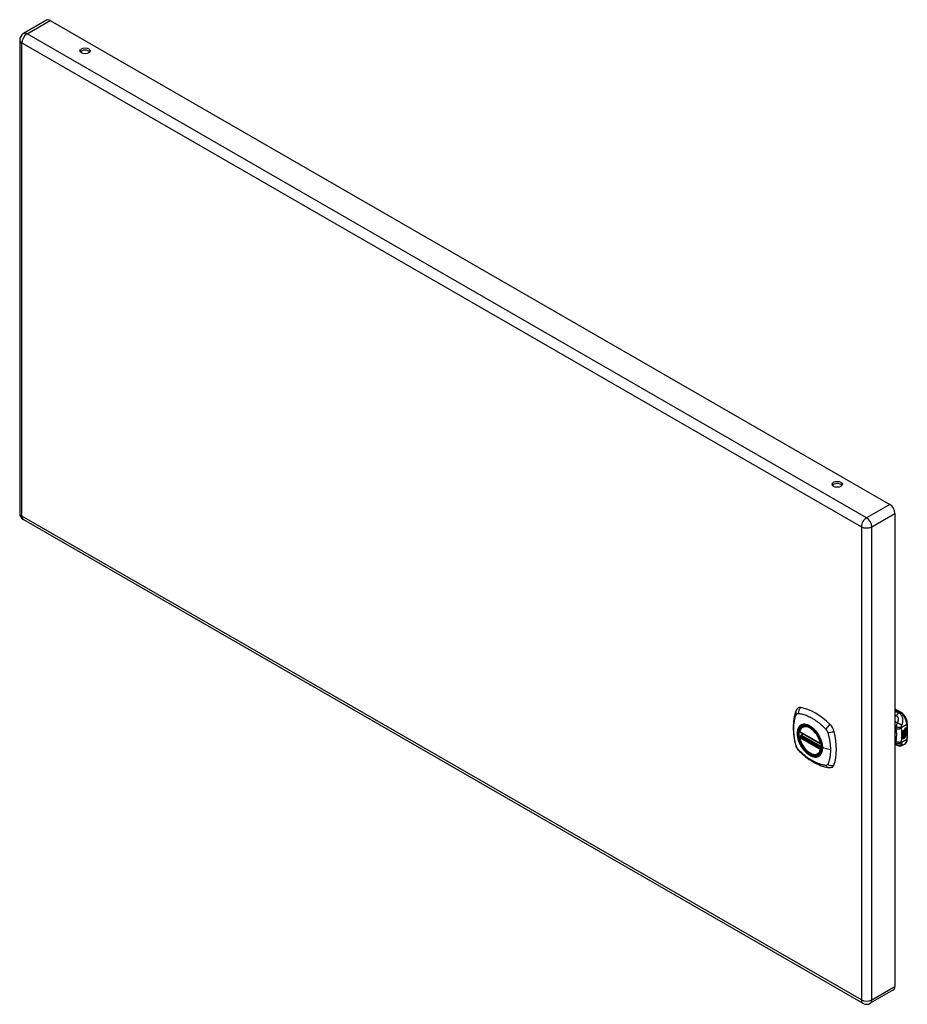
# Model space of a CAD drawing. Header units: inches. Extents: x 96.6 to 114.3, y 35.2 to 54.7.
import ezdxf

# ---------------------------------------------------------------- set-up
doc = ezdxf.new("R2010")
doc.units = ezdxf.units.IN
doc.header["$MEASUREMENT"] = 0
doc.layers.add('Visible Edges(ANSI)', color=7, linetype='Continuous', lineweight=25)
doc.layers.add('Visible Tangent Edges(ANSI)', color=7, linetype='Continuous', lineweight=25)

msp = doc.modelspace()

# ---------------------------------------------------------------- linework, layer by layer
at = {"layer": 'Visible Edges(ANSI)'}
for p, q in [((97.134, 54.737), (96.672, 54.471)), ((97.207, 54.73), (113.913, 45.11)), ((96.599, 54.344), (96.599, 44.933)), ((114.017, 44.931), (114.017, 35.52)), ((96.672, 44.807), (113.378, 35.187)), ((114.017, 41.046), (114.131, 40.98)), ((114.262, 40.753), (114.262, 40.447)), ((112.122, 40.584), (112.536, 40.346)), ((112.147, 40.522), (112.188, 40.546)), ((112.179, 40.688), (112.19, 40.694)), ((114.172, 40.608), (114.209, 40.629)), ((114.172, 40.593), (114.209, 40.614)), ((114.21, 40.614), (114.172, 40.592)), ((114.172, 40.589), (114.21, 40.611)), ((114.172, 40.592), (114.172, 40.608)), ((114.172, 40.575), (114.213, 40.598)), ((114.215, 40.598), (114.172, 40.573)), ((114.172, 40.571), (114.218, 40.598)), ((114.172, 40.573), (114.172, 40.589)), ((114.172, 40.556), (114.209, 40.577)), ((114.21, 40.576), (114.172, 40.555)), ((114.172, 40.534), (114.172, 40.571)), ((114.172, 40.555), (114.196, 40.548)), ((114.172, 40.555), (114.172, 40.555)), ((114.172, 40.535), (114.183, 40.535)), ((114.172, 40.501), (114.196, 40.534)), ((114.184, 40.534), (114.172, 40.534)), ((114.172, 40.517), (114.184, 40.534)), ((114.184, 40.534), (114.183, 40.535)), ((114.196, 40.548), (114.21, 40.568)), ((114.197, 40.533), (114.196, 40.534)), ((114.196, 40.534), (114.209, 40.531)), ((114.207, 40.547), (114.212, 40.554)), ((114.208, 40.547), (114.207, 40.547)), ((114.213, 40.553), (114.208, 40.547)), ((114.208, 40.547), (114.229, 40.541)), ((114.209, 40.621), (114.211, 40.622)), ((114.209, 40.614), (114.209, 40.621)), ((114.21, 40.62), (114.209, 40.621)), ((114.21, 40.614), (114.209, 40.614)), ((114.209, 40.6), (114.209, 40.61)), ((114.21, 40.599), (114.209, 40.6)), ((114.209, 40.59), (114.214, 40.595)), ((114.209, 40.577), (114.209, 40.59)), ((114.21, 40.589), (114.209, 40.59)), ((114.21, 40.576), (114.209, 40.577)), ((114.213, 40.622), (114.21, 40.62)), ((114.21, 40.62), (114.21, 40.614)), ((114.21, 40.611), (114.21, 40.599)), ((114.21, 40.599), (114.215, 40.598)), ((114.218, 40.598), (114.21, 40.589)), ((114.21, 40.589), (114.21, 40.576)), ((114.211, 40.614), (114.236, 40.623)), ((114.213, 40.622), (114.211, 40.623)), ((114.237, 40.622), (114.211, 40.613)), ((114.211, 40.619), (114.216, 40.621)), ((114.211, 40.613), (114.211, 40.619)), ((114.211, 40.61), (114.224, 40.604)), ((114.211, 40.601), (114.211, 40.61)), ((114.211, 40.601), (114.219, 40.599)), ((114.22, 40.599), (114.211, 40.601)), ((114.211, 40.588), (114.22, 40.597)), ((114.211, 40.582), (114.222, 40.595)), ((114.224, 40.594), (114.211, 40.579)), ((114.211, 40.579), (114.211, 40.588)), ((114.213, 40.553), (114.212, 40.554)), ((114.216, 40.623), (114.214, 40.624)), ((114.217, 40.643), (114.216, 40.644)), ((114.217, 40.641), (114.216, 40.641)), ((114.217, 40.625), (114.216, 40.626)), ((114.216, 40.621), (114.216, 40.623)), ((114.217, 40.561), (114.216, 40.562)), ((114.219, 40.654), (114.236, 40.66)), ((114.219, 40.636), (114.236, 40.642)), ((114.22, 40.599), (114.219, 40.599)), ((114.22, 40.597), (114.22, 40.599)), ((114.222, 40.574), (114.22, 40.575)), ((114.221, 40.661), (114.237, 40.666)), ((114.237, 40.659), (114.221, 40.653)), ((114.237, 40.641), (114.221, 40.635)), ((114.221, 40.537), (114.227, 40.542)), ((114.222, 40.536), (114.221, 40.537)), ((114.224, 40.594), (114.222, 40.595)), ((114.222, 40.595), (114.236, 40.589)), ((114.222, 40.561), (114.222, 40.574)), ((114.229, 40.541), (114.222, 40.536)), ((114.222, 40.536), (114.244, 40.525)), ((114.224, 40.604), (114.237, 40.619)), ((114.237, 40.588), (114.224, 40.594)), ((114.224, 40.563), (114.224, 40.582)), ((114.226, 40.563), (114.224, 40.563)), ((114.226, 40.644), (114.237, 40.648)), ((114.226, 40.626), (114.237, 40.63)), ((114.226, 40.601), (114.236, 40.611)), ((114.226, 40.6), (114.226, 40.601)), ((114.228, 40.6), (114.226, 40.601)), ((114.228, 40.599), (114.226, 40.6)), ((114.226, 40.582), (114.226, 40.563)), ((114.237, 40.61), (114.228, 40.6)), ((114.228, 40.6), (114.228, 40.599)), ((114.228, 40.599), (114.237, 40.597)), ((114.231, 40.582), (114.236, 40.585)), ((114.236, 40.66), (114.236, 40.666)), ((114.237, 40.659), (114.236, 40.66)), ((114.236, 40.642), (114.236, 40.648)), ((114.237, 40.641), (114.236, 40.642)), ((114.236, 40.623), (114.236, 40.629)), ((114.237, 40.622), (114.236, 40.623)), ((114.236, 40.611), (114.236, 40.617)), ((114.237, 40.61), (114.236, 40.611)), ((114.236, 40.589), (114.236, 40.597)), ((114.237, 40.588), (114.236, 40.589)), ((114.237, 40.666), (114.237, 40.659)), ((114.237, 40.648), (114.237, 40.641)), ((114.237, 40.63), (114.237, 40.622)), ((114.237, 40.619), (114.237, 40.61)), ((114.237, 40.597), (114.237, 40.588)), ((112.122, 40.489), (112.136, 40.496)), ((112.142, 40.508), (112.142, 40.511)), ((114.21, 40.341), (114.17, 40.318)), ((114.197, 40.533), (114.172, 40.498)), ((114.172, 40.444), (114.172, 40.517)), ((114.172, 40.498), (114.187, 40.507)), ((114.172, 40.498), (114.172, 40.498)), ((114.172, 40.446), (114.186, 40.454)), ((114.187, 40.453), (114.172, 40.444)), ((114.186, 40.454), (114.186, 40.506)), ((114.187, 40.453), (114.186, 40.454)), ((114.187, 40.507), (114.187, 40.453)), ((114.189, 40.508), (114.204, 40.517)), ((114.189, 40.454), (114.189, 40.508)), ((114.189, 40.456), (114.203, 40.464)), ((114.204, 40.463), (114.189, 40.454)), ((114.211, 40.53), (114.197, 40.533)), ((114.203, 40.464), (114.203, 40.516)), ((114.204, 40.463), (114.203, 40.464)), ((114.204, 40.517), (114.204, 40.463)), ((114.206, 40.526), (114.211, 40.53)), ((114.22, 40.526), (114.206, 40.526)), ((114.206, 40.518), (114.22, 40.526)), ((114.206, 40.464), (114.206, 40.518)), ((114.206, 40.466), (114.22, 40.474)), ((114.221, 40.473), (114.206, 40.464)), ((114.207, 40.527), (114.218, 40.526)), ((114.211, 40.53), (114.209, 40.531)), ((114.22, 40.526), (114.218, 40.526)), ((114.22, 40.474), (114.22, 40.526)), ((114.221, 40.526), (114.22, 40.526)), ((114.22, 40.526), (114.242, 40.526)), ((114.221, 40.473), (114.22, 40.474)), ((114.221, 40.526), (114.221, 40.473)), ((114.244, 40.525), (114.221, 40.526)), ((112.491, 40.146), (112.502, 40.152)), ((114.063, 40.316), (114.017, 40.334)), ((114.065, 40.315), (114.063, 40.316)), ((113.986, 35.453), (113.524, 35.187))]:
    msp.add_line(p, q, dxfattribs=at)
at = {"layer": 'Visible Edges(ANSI)', "flags": 128}
for points in [[(112.045, 40.997), (112.037, 40.976), (112.031, 40.956), (112.026, 40.938), (112.021, 40.919), (112.017, 40.901), (112.012, 40.881), (112.005, 40.841), (111.999, 40.8), (111.995, 40.759), (111.993, 40.716), (111.992, 40.673), (111.993, 40.63), (111.995, 40.586), (111.999, 40.541), (112.005, 40.496), (112.012, 40.451), (112.02, 40.405), (112.03, 40.36), (112.035, 40.337), (112.038, 40.325), (112.042, 40.311)], [(112.083, 41.054), (112.07, 41.04), (112.06, 41.026), (112.051, 41.012), (112.045, 40.997)], [(114.262, 40.753), (114.262, 40.769), (114.26, 40.785), (114.257, 40.802), (114.252, 40.818), (114.247, 40.835), (114.24, 40.851), (114.233, 40.867), (114.224, 40.882), (114.215, 40.898), (114.205, 40.912), (114.194, 40.926), (114.183, 40.939), (114.171, 40.951), (114.158, 40.961), (114.145, 40.971), (114.131, 40.98)], [(112.117, 40.597), (112.121, 40.612), (112.126, 40.626), (112.133, 40.639), (112.14, 40.651), (112.148, 40.662), (112.158, 40.672), (112.168, 40.681), (112.179, 40.688)], [(112.433, 40.607), (112.451, 40.585), (112.469, 40.562), (112.485, 40.537), (112.501, 40.512), (112.515, 40.487), (112.527, 40.46), (112.539, 40.433), (112.548, 40.407)], [(112.491, 40.146), (112.48, 40.14), (112.468, 40.136), (112.455, 40.133), (112.442, 40.131), (112.428, 40.13), (112.414, 40.131), (112.4, 40.133), (112.386, 40.137), (112.371, 40.141), (112.357, 40.147), (112.342, 40.154), (112.327, 40.162), (112.313, 40.171), (112.298, 40.181), (112.284, 40.193), (112.27, 40.205), (112.256, 40.218), (112.242, 40.232), (112.229, 40.246), (112.217, 40.262), (112.205, 40.278), (112.193, 40.294), (112.182, 40.311), (112.172, 40.329), (112.162, 40.347), (112.153, 40.365), (112.145, 40.383), (112.138, 40.402), (112.131, 40.421), (112.125, 40.439), (112.121, 40.458), (112.117, 40.476)], [(112.136, 40.496), (112.139, 40.498), (112.141, 40.502), (112.142, 40.505), (112.142, 40.508)], [(114.21, 40.341), (114.223, 40.35), (114.234, 40.36), (114.243, 40.373), (114.25, 40.386), (114.256, 40.401), (114.26, 40.416), (114.262, 40.431), (114.262, 40.447)], [(112.042, 40.311), (112.046, 40.297), (112.051, 40.284), (112.057, 40.272), (112.064, 40.259), (112.071, 40.248), (112.079, 40.236), (112.088, 40.225), (112.098, 40.215)], [(112.098, 40.215), (112.107, 40.205), (112.117, 40.196), (112.134, 40.179), (112.168, 40.149), (112.204, 40.119), (112.239, 40.09), (112.276, 40.063), (112.312, 40.037), (112.349, 40.013), (112.386, 39.991), (112.424, 39.97), (112.462, 39.951), (112.5, 39.934), (112.538, 39.919), (112.576, 39.905), (112.614, 39.893), (112.653, 39.883), (112.672, 39.879), (112.682, 39.877), (112.693, 39.875)], [(114.17, 40.318), (114.161, 40.313), (114.152, 40.309), (114.142, 40.306), (114.132, 40.304), (114.122, 40.303), (114.112, 40.303), (114.103, 40.304), (114.094, 40.306), (114.09, 40.306), (114.087, 40.307), (114.083, 40.308), (114.078, 40.31), (114.072, 40.312), (114.065, 40.315)], [(112.693, 39.875), (112.708, 39.874), (112.725, 39.874), (112.742, 39.876), (112.76, 39.88)]]:
    msp.add_lwpolyline(points, dxfattribs=at)
at = {"layer": 'Visible Edges(ANSI)'}
for centre, radius, start, end in [((96.745, 54.344), 0.146, 119.936, 180), ((96.745, 44.933), 0.146, 180, 240.064), ((112.128, 40.594), 0.0118, 166.5789, 240.064), ((112.128, 40.478), 0.0118, 119.936, 190.602), ((112.153, 40.512), 0.0118, 119.936, 187.8207), ((112.542, 40.356), 0.0118, 240.064, 282.6676), ((113.451, 35.313), 0.146, 240.064, 299.936)]:
    msp.add_arc(centre, radius, start, end, dxfattribs=at)
for centre, major_axis, ratio, start_param, end_param in [((97.207, 54.611), (-0.073, 0.127), 0.578093, 5.499721, 6.283185), ((97.9, 54.084), (0.101, 0), 0.575862, 0.379718, 2.761874), ((112.868, 45.465), (0.101, 0), 0.575862, 0.379718, 2.761874), ((113.913, 44.99), (0.073, -0.127), 0.578093, 0.787332, 2.358128), ((112.182, 40.908), (-0.088, 0.154), 0.578093, 5.827357, 6.408431), ((112.433, 39.91), (-0.639, 1.109), 0.578093, 5.172085, 5.827357), ((112.328, 40.413), (0.157, -0.273), 0.578093, 2.362013, 7.062765), ((112.684, 40.619), (0.088, -0.154), 0.578093, 1.114968, 2.030492), ((111.946, 40.754), (-0.639, 1.109), 0.578093, 3.601288, 4.256561), ((114.219, 40.636), (-0.008, -0.0139), 0.578093, 5.599531, 6.283185), ((114.225, 40.572), (-0.011, -0.0191), 0.578093, 5.27034, 6.249461), ((114.223, 40.573), (-0.011, -0.0191), 0.578093, 5.44239, 6.249461), ((114.221, 40.636), (-0.008, -0.0139), 0.578093, 5.474827, 6.308913), ((114.225, 40.572), (-0.0099, -0.0173), 0.578093, 5.328451, 6.266738), ((114.216, 40.652), (0.00349, 0.00607), 0.578093, 1.10591, 2.348655), ((114.222, 40.656), (-0.0082, -0.0142), 0.578093, 5.490247, 6.612005), ((114.215, 40.634), (0.00337, 0.00586), 0.578093, 1.080045, 2.345144), ((114.222, 40.637), (-0.008, -0.0139), 0.578093, 5.486737, 6.497871), ((114.218, 40.57), (0.00506, 0.00878), 0.578093, 1.199629, 2.268394), ((114.221, 40.656), (-0.0082, -0.0142), 0.578093, 0.086325, 0.32882), ((114.22, 40.638), (-0.008, -0.0139), 0.578093, 0.088333, 0.214686), ((114.219, 40.569), (-0.00364, -0.00633), 0.578093, 4.818058, 5.834093), ((114.218, 40.644), (0.0096, 0.0166), 0.578093, 0.591478, 1.10591), ((114.217, 40.649), (0.002, 0.00347), 0.578093, 1.194468, 2.460773), ((114.22, 40.651), (-0.00419, -0.00728), 0.578093, 5.602365, 6.283185), ((114.218, 40.625), (0.0096, 0.0166), 0.578093, 0.846591, 1.080045), ((114.217, 40.631), (0.002, 0.00347), 0.578093, 1.194614, 2.459504), ((114.22, 40.633), (-0.00419, -0.00728), 0.578093, 5.601097, 6.283185), ((114.22, 40.568), (-0.00364, -0.00633), 0.578093, 4.818058, 5.834093), ((114.221, 40.571), (-0.00559, -0.00971), 0.578093, 5.834093, 6.283185), ((114.227, 40.579), (-0.0132, -0.023), 0.578093, 0.05511, 0.723506), ((114.22, 40.565), (0.0094, 0.0163), 0.578093, 0.3673, 1.199629), ((114.218, 40.569), (0.00318, 0.00552), 0.578093, 0.285255, 1.676465), ((114.223, 40.571), (-0.00559, -0.00971), 0.578093, 5.834093, 6.944434), ((114.228, 40.578), (-0.0132, -0.023), 0.578093, 6.266738, 7.006692), ((114.218, 40.647), (0.00409, 0.00711), 0.578093, 0.608795, 1.194468), ((114.219, 40.648), (-0.002, -0.00347), 0.578093, 4.33606, 5.602365), ((114.222, 40.651), (-0.00419, -0.00728), 0.578093, 5.602365, 6.501309), ((114.218, 40.629), (0.00409, 0.00711), 0.578093, 0.608932, 1.194614), ((114.219, 40.63), (-0.002, -0.00347), 0.578093, 4.336206, 5.601097), ((114.222, 40.632), (-0.00419, -0.00728), 0.578093, 5.601097, 6.50115), ((114.219, 40.568), (0.00318, 0.00552), 0.578093, 0.285255, 1.676465), ((114.22, 40.646), (-0.00409, -0.00711), 0.578093, 3.750388, 4.33606), ((114.22, 40.628), (-0.00409, -0.00711), 0.578093, 3.750524, 4.336206), ((114.23, 40.671), (-0.0155, -0.0269), 0.578093, 0.234705, 0.623342), ((114.23, 40.653), (-0.0155, -0.0269), 0.578093, 0.217964, 0.608932), ((114.226, 40.568), (0.0066, 0.0114), 0.578093, 3.865099, 5.348557), ((114.227, 40.568), (0.00319, 0.00555), 0.578093, 3.637533, 5.053908), ((114.228, 40.567), (-0.0066, -0.0114), 0.578093, 0.723506, 2.206964), ((114.218, 40.568), (0.0102, 0.0177), 0.578093, 5.053908, 5.889616), ((114.207, 40.56), (0.0202, 0.0351), 0.578093, 5.348557, 5.747216), ((114.208, 40.559), (-0.0202, -0.0351), 0.578093, 2.206964, 2.656801), ((112.684, 40.039), (0.088, -0.154), 0.578093, 6.157956, 6.742881), ((113.913, 35.579), (0.073, -0.127), 0.578093, 0, 0.787332)]:
    msp.add_ellipse(centre, major_axis=major_axis, ratio=ratio, start_param=start_param, end_param=end_param, dxfattribs=at)
for centre, major_axis, ratio in [((97.9, 54.128), (0.102, 0), 0.575862), ((112.868, 45.508), (0.102, 0), 0.575862), ((112.325, 40.411), (-0.16, 0.277), 0.578093)]:
    msp.add_ellipse(centre, major_axis=major_axis, ratio=ratio, dxfattribs=at)
at = {"layer": 'Visible Tangent Edges(ANSI)'}
for p, q in [((96.745, 54.464), (97.207, 54.73)), ((113.451, 44.843), (96.745, 54.464)), ((96.642, 54.285), (113.348, 44.664)), ((96.642, 44.874), (96.642, 54.285)), ((113.913, 45.11), (113.451, 44.843)), ((113.348, 35.254), (96.642, 44.874)), ((113.554, 44.664), (114.017, 44.931)), ((113.348, 44.664), (113.348, 35.254)), ((113.554, 35.254), (113.554, 44.664)), ((114.017, 41.033), (114.112, 40.978)), ((114.112, 40.978), (114.089, 40.965)), ((114.143, 40.675), (114.251, 40.737)), ((114.251, 40.737), (114.251, 40.431)), ((112.534, 40.351), (112.12, 40.59)), ((112.153, 40.522), (112.192, 40.544)), ((114.216, 40.646), (114.214, 40.647)), ((114.216, 40.628), (114.214, 40.629)), ((114.215, 40.563), (114.214, 40.564)), ((114.216, 40.569), (114.215, 40.57)), ((114.217, 40.651), (114.216, 40.652)), ((114.217, 40.633), (114.216, 40.633)), ((114.221, 40.653), (114.219, 40.654)), ((114.221, 40.635), (114.219, 40.636)), ((114.227, 40.556), (114.226, 40.556)), ((114.237, 40.57), (114.235, 40.571)), ((112.12, 40.474), (112.534, 40.235)), ((112.128, 40.488), (112.14, 40.495)), ((112.542, 40.25), (112.128, 40.488)), ((112.14, 40.495), (112.55, 40.258)), ((112.551, 40.275), (112.148, 40.507)), ((112.551, 40.293), (112.153, 40.522)), ((114.032, 40.396), (114.017, 40.403)), ((114.251, 40.431), (114.143, 40.369)), ((112.549, 40.254), (112.542, 40.25)), ((112.733, 40.225), (112.576, 40.265)), ((113.554, 35.254), (114.017, 35.52))]:
    msp.add_line(p, q, dxfattribs=at)
at = {"layer": 'Visible Tangent Edges(ANSI)', "flags": 128}
for points in [[(112.055, 40.297), (112.046, 40.33), (112.038, 40.359), (112.032, 40.389), (112.026, 40.419), (112.02, 40.448), (112.016, 40.477), (112.012, 40.506), (112.008, 40.535), (112.006, 40.563), (112.004, 40.591), (112.003, 40.619), (112.002, 40.646), (112.003, 40.673), (112.004, 40.699), (112.006, 40.725), (112.008, 40.75), (112.012, 40.775), (112.016, 40.799), (112.02, 40.822), (112.026, 40.845), (112.032, 40.867), (112.038, 40.889), (112.046, 40.91), (112.055, 40.932)], [(112.055, 40.932), (112.056, 40.934), (112.057, 40.935), (112.059, 40.937), (112.06, 40.938), (112.061, 40.94), (112.062, 40.941), (112.063, 40.943), (112.065, 40.944), (112.066, 40.945), (112.068, 40.946), (112.069, 40.947), (112.071, 40.948), (112.072, 40.949), (112.074, 40.95), (112.075, 40.95), (112.077, 40.951), (112.079, 40.952), (112.081, 40.952), (112.082, 40.952), (112.084, 40.953), (112.086, 40.953), (112.088, 40.953), (112.09, 40.953), (112.092, 40.953)], [(112.092, 40.953), (112.116, 40.951), (112.138, 40.947), (112.16, 40.942), (112.182, 40.936), (112.205, 40.93), (112.228, 40.922), (112.251, 40.914), (112.274, 40.905), (112.297, 40.894), (112.321, 40.883), (112.344, 40.871), (112.367, 40.858), (112.391, 40.844), (112.414, 40.829), (112.437, 40.814), (112.46, 40.797), (112.483, 40.78), (112.506, 40.762), (112.529, 40.743), (112.551, 40.724), (112.574, 40.704), (112.596, 40.683), (112.618, 40.662), (112.641, 40.637)], [(114.089, 40.965), (114.086, 40.966), (114.083, 40.967), (114.08, 40.968), (114.077, 40.97), (114.074, 40.971), (114.071, 40.972), (114.068, 40.973), (114.065, 40.974), (114.062, 40.975), (114.059, 40.977), (114.056, 40.978), (114.053, 40.979), (114.05, 40.98), (114.047, 40.981), (114.044, 40.983), (114.041, 40.984), (114.038, 40.985), (114.035, 40.986), (114.032, 40.987), (114.029, 40.988), (114.026, 40.99), (114.023, 40.991), (114.02, 40.992), (114.017, 40.993)], [(114.089, 40.965), (114.087, 40.963), (114.085, 40.961), (114.083, 40.96), (114.081, 40.958), (114.079, 40.956), (114.077, 40.954), (114.075, 40.952), (114.073, 40.949), (114.071, 40.947), (114.069, 40.945), (114.067, 40.942), (114.066, 40.94), (114.064, 40.937), (114.062, 40.935), (114.06, 40.932), (114.058, 40.929), (114.057, 40.927), (114.055, 40.924), (114.053, 40.921), (114.052, 40.918), (114.05, 40.915), (114.049, 40.912), (114.047, 40.909), (114.046, 40.906)], [(114.152, 40.712), (114.155, 40.721), (114.158, 40.73), (114.161, 40.739), (114.164, 40.748), (114.166, 40.757), (114.169, 40.766), (114.17, 40.776), (114.172, 40.786), (114.173, 40.796), (114.174, 40.806), (114.174, 40.817), (114.173, 40.828), (114.172, 40.839), (114.17, 40.851), (114.167, 40.863), (114.164, 40.875), (114.159, 40.888), (114.153, 40.901), (114.145, 40.913), (114.136, 40.925), (114.126, 40.937), (114.115, 40.948), (114.102, 40.957), (114.089, 40.965)], [(112.573, 40.267), (112.567, 40.209), (112.55, 40.16), (112.523, 40.123), (112.486, 40.099), (112.442, 40.089), (112.393, 40.094), (112.34, 40.114), (112.286, 40.148), (112.235, 40.193), (112.187, 40.249), (112.146, 40.312), (112.113, 40.379), (112.09, 40.449), (112.077, 40.516), (112.076, 40.579), (112.086, 40.633), (112.108, 40.678), (112.139, 40.71), (112.178, 40.728), (112.225, 40.732), (112.276, 40.721), (112.33, 40.695), (112.383, 40.657), (112.433, 40.607)], [(112.484, 40.542), (112.473, 40.559), (112.461, 40.576), (112.449, 40.591), (112.436, 40.607), (112.423, 40.622), (112.409, 40.636), (112.395, 40.649), (112.381, 40.661), (112.367, 40.673), (112.353, 40.684), (112.338, 40.693), (112.324, 40.702), (112.309, 40.71), (112.295, 40.717), (112.28, 40.723), (112.266, 40.728), (112.252, 40.731), (112.238, 40.734), (112.224, 40.736), (112.211, 40.736), (112.198, 40.736), (112.186, 40.734), (112.174, 40.731), (112.163, 40.728)], [(114.017, 40.918), (114.018, 40.917), (114.019, 40.917), (114.02, 40.916), (114.022, 40.916), (114.023, 40.915), (114.024, 40.915), (114.025, 40.914), (114.026, 40.914), (114.028, 40.913), (114.029, 40.913), (114.03, 40.912), (114.031, 40.912), (114.032, 40.911), (114.034, 40.911), (114.035, 40.91), (114.036, 40.91), (114.037, 40.91), (114.038, 40.909), (114.04, 40.909), (114.041, 40.908), (114.042, 40.908), (114.043, 40.907), (114.045, 40.907), (114.046, 40.906)], [(114.063, 40.76), (114.062, 40.761), (114.06, 40.763), (114.058, 40.764), (114.056, 40.765), (114.054, 40.767), (114.052, 40.768), (114.05, 40.769), (114.048, 40.771), (114.046, 40.772), (114.044, 40.773), (114.042, 40.775), (114.04, 40.776), (114.038, 40.778), (114.036, 40.779), (114.034, 40.78), (114.032, 40.782), (114.03, 40.783), (114.028, 40.784), (114.026, 40.786), (114.024, 40.787), (114.023, 40.788), (114.021, 40.79), (114.019, 40.791), (114.017, 40.792)], [(114.063, 40.76), (114.062, 40.757), (114.06, 40.754), (114.058, 40.751), (114.057, 40.748), (114.055, 40.745), (114.054, 40.743), (114.052, 40.74), (114.051, 40.737), (114.05, 40.734), (114.048, 40.731), (114.047, 40.728), (114.046, 40.725), (114.044, 40.721), (114.043, 40.718), (114.042, 40.714), (114.041, 40.711), (114.04, 40.708), (114.039, 40.704), (114.038, 40.701), (114.037, 40.698), (114.036, 40.695), (114.035, 40.691), (114.035, 40.688), (114.034, 40.685)], [(114.046, 40.906), (114.052, 40.904), (114.057, 40.9), (114.062, 40.896), (114.066, 40.891), (114.069, 40.885), (114.072, 40.88), (114.074, 40.874), (114.076, 40.867), (114.077, 40.861), (114.078, 40.854), (114.078, 40.848), (114.078, 40.841), (114.078, 40.835), (114.078, 40.828), (114.077, 40.821), (114.077, 40.814), (114.076, 40.808), (114.075, 40.801), (114.073, 40.794), (114.072, 40.787), (114.07, 40.781), (114.068, 40.774), (114.066, 40.767), (114.063, 40.76)], [(114.152, 40.712), (114.15, 40.715), (114.147, 40.717), (114.145, 40.719), (114.142, 40.722), (114.139, 40.724), (114.135, 40.726), (114.132, 40.729), (114.129, 40.731), (114.125, 40.733), (114.121, 40.736), (114.117, 40.738), (114.113, 40.74), (114.109, 40.743), (114.105, 40.745), (114.1, 40.747), (114.096, 40.749), (114.092, 40.75), (114.087, 40.752), (114.083, 40.754), (114.079, 40.755), (114.075, 40.757), (114.071, 40.758), (114.067, 40.759), (114.063, 40.76)], [(112.129, 40.708), (112.12, 40.7), (112.112, 40.691), (112.105, 40.681), (112.098, 40.67), (112.092, 40.659), (112.086, 40.646), (112.082, 40.633), (112.078, 40.619), (112.075, 40.604), (112.073, 40.588), (112.072, 40.572), (112.071, 40.556), (112.072, 40.539), (112.073, 40.521), (112.075, 40.503), (112.078, 40.485), (112.082, 40.467), (112.086, 40.448), (112.092, 40.429), (112.098, 40.41), (112.105, 40.392), (112.112, 40.373), (112.12, 40.354), (112.129, 40.336)], [(112.163, 40.728), (112.161, 40.727), (112.16, 40.726), (112.158, 40.726), (112.157, 40.725), (112.155, 40.724), (112.154, 40.724), (112.152, 40.723), (112.151, 40.722), (112.149, 40.722), (112.148, 40.721), (112.146, 40.72), (112.145, 40.719), (112.144, 40.718), (112.142, 40.718), (112.141, 40.717), (112.14, 40.716), (112.138, 40.715), (112.137, 40.714), (112.136, 40.713), (112.134, 40.712), (112.133, 40.711), (112.132, 40.71), (112.13, 40.709), (112.129, 40.708)], [(112.518, 40.485), (112.516, 40.487), (112.515, 40.489), (112.514, 40.492), (112.512, 40.494), (112.511, 40.497), (112.51, 40.499), (112.509, 40.502), (112.507, 40.504), (112.506, 40.507), (112.504, 40.509), (112.503, 40.511), (112.502, 40.514), (112.5, 40.516), (112.499, 40.519), (112.497, 40.521), (112.496, 40.523), (112.495, 40.526), (112.493, 40.528), (112.492, 40.53), (112.49, 40.533), (112.489, 40.535), (112.487, 40.538), (112.486, 40.54), (112.484, 40.542)], [(112.641, 40.637), (112.642, 40.635), (112.643, 40.634), (112.644, 40.633), (112.645, 40.632), (112.646, 40.631), (112.647, 40.63), (112.648, 40.629), (112.649, 40.627), (112.65, 40.626), (112.651, 40.625), (112.652, 40.624), (112.653, 40.623), (112.654, 40.621), (112.654, 40.62), (112.655, 40.619), (112.656, 40.618), (112.657, 40.616), (112.658, 40.615), (112.659, 40.614), (112.66, 40.612), (112.66, 40.611), (112.661, 40.61), (112.662, 40.608), (112.663, 40.607)], [(112.663, 40.607), (112.664, 40.606), (112.664, 40.604), (112.665, 40.603), (112.666, 40.602), (112.666, 40.6), (112.667, 40.599), (112.668, 40.598), (112.669, 40.596), (112.669, 40.595), (112.67, 40.593), (112.67, 40.592), (112.671, 40.591), (112.672, 40.589), (112.672, 40.588), (112.673, 40.586), (112.673, 40.585), (112.674, 40.584), (112.675, 40.582), (112.675, 40.581), (112.676, 40.579), (112.676, 40.578), (112.677, 40.577), (112.677, 40.575), (112.678, 40.574)], [(112.678, 40.574), (112.684, 40.556), (112.687, 40.541), (112.691, 40.526), (112.695, 40.511), (112.698, 40.496), (112.702, 40.482), (112.705, 40.467), (112.708, 40.452), (112.711, 40.438), (112.714, 40.423), (112.716, 40.408), (112.719, 40.394), (112.721, 40.379), (112.723, 40.365), (112.725, 40.351), (112.727, 40.336), (112.728, 40.322), (112.729, 40.308), (112.73, 40.294), (112.731, 40.28), (112.732, 40.266), (112.732, 40.253), (112.733, 40.239), (112.733, 40.225)], [(114.017, 40.66), (114.017, 40.659), (114.018, 40.659), (114.019, 40.658), (114.019, 40.658), (114.02, 40.657), (114.021, 40.657), (114.021, 40.657), (114.022, 40.656), (114.023, 40.656), (114.023, 40.655), (114.024, 40.655), (114.025, 40.654), (114.025, 40.654), (114.026, 40.654), (114.027, 40.653), (114.027, 40.653), (114.028, 40.652), (114.029, 40.652), (114.029, 40.651), (114.03, 40.651), (114.03, 40.65), (114.031, 40.65), (114.032, 40.65), (114.032, 40.649)], [(114.034, 40.685), (114.034, 40.683), (114.033, 40.682), (114.033, 40.68), (114.033, 40.678), (114.033, 40.676), (114.032, 40.675), (114.032, 40.673), (114.032, 40.671), (114.032, 40.67), (114.032, 40.668), (114.032, 40.667), (114.032, 40.665), (114.032, 40.664), (114.032, 40.663), (114.032, 40.661), (114.032, 40.66), (114.032, 40.658), (114.032, 40.657), (114.032, 40.656), (114.032, 40.654), (114.032, 40.653), (114.032, 40.652), (114.032, 40.65), (114.032, 40.649)], [(114.143, 40.662), (114.139, 40.66), (114.136, 40.657), (114.132, 40.655), (114.128, 40.653), (114.123, 40.65), (114.119, 40.648), (114.114, 40.647), (114.109, 40.645), (114.104, 40.644), (114.098, 40.642), (114.093, 40.641), (114.088, 40.641), (114.082, 40.64), (114.077, 40.64), (114.072, 40.64), (114.067, 40.64), (114.062, 40.64), (114.057, 40.641), (114.052, 40.642), (114.048, 40.643), (114.043, 40.644), (114.04, 40.646), (114.036, 40.647), (114.032, 40.649)], [(114.032, 40.649), (114.033, 40.646), (114.034, 40.642), (114.035, 40.639), (114.035, 40.635), (114.036, 40.632), (114.037, 40.628), (114.037, 40.624), (114.038, 40.621), (114.038, 40.617), (114.039, 40.614), (114.039, 40.61), (114.04, 40.606), (114.04, 40.603), (114.041, 40.599), (114.041, 40.595), (114.041, 40.591), (114.042, 40.588), (114.042, 40.584), (114.042, 40.58), (114.043, 40.576), (114.043, 40.573), (114.043, 40.569), (114.043, 40.565), (114.044, 40.561)], [(114.143, 40.675), (114.14, 40.674), (114.136, 40.673), (114.133, 40.673), (114.129, 40.672), (114.124, 40.672), (114.12, 40.671), (114.115, 40.671), (114.11, 40.671), (114.105, 40.671), (114.1, 40.671), (114.095, 40.671), (114.09, 40.672), (114.084, 40.672), (114.079, 40.673), (114.074, 40.674), (114.069, 40.675), (114.064, 40.676), (114.059, 40.677), (114.054, 40.678), (114.05, 40.679), (114.045, 40.681), (114.041, 40.682), (114.037, 40.684), (114.034, 40.685)], [(114.044, 40.561), (114.044, 40.558), (114.044, 40.556), (114.044, 40.553), (114.044, 40.551), (114.044, 40.548), (114.044, 40.545), (114.044, 40.543), (114.044, 40.54), (114.044, 40.537), (114.044, 40.535), (114.044, 40.532), (114.044, 40.529), (114.044, 40.527), (114.044, 40.524), (114.044, 40.521), (114.044, 40.518), (114.044, 40.516), (114.044, 40.513), (114.044, 40.51), (114.044, 40.508), (114.044, 40.505), (114.044, 40.502), (114.044, 40.499), (114.044, 40.497)], [(114.143, 40.662), (114.143, 40.663), (114.143, 40.663), (114.143, 40.664), (114.143, 40.664), (114.143, 40.665), (114.142, 40.665), (114.142, 40.666), (114.142, 40.666), (114.142, 40.667), (114.142, 40.667), (114.142, 40.668), (114.142, 40.668), (114.142, 40.669), (114.143, 40.669), (114.143, 40.67), (114.143, 40.67), (114.143, 40.671), (114.143, 40.671), (114.143, 40.672), (114.143, 40.673), (114.143, 40.673), (114.143, 40.674), (114.143, 40.674), (114.143, 40.675)], [(114.143, 40.675), (114.144, 40.677), (114.144, 40.678), (114.144, 40.68), (114.144, 40.682), (114.145, 40.684), (114.145, 40.685), (114.145, 40.687), (114.145, 40.689), (114.146, 40.691), (114.146, 40.692), (114.146, 40.694), (114.147, 40.696), (114.147, 40.698), (114.148, 40.699), (114.148, 40.7), (114.148, 40.702), (114.149, 40.703), (114.149, 40.705), (114.149, 40.706), (114.15, 40.707), (114.15, 40.709), (114.151, 40.71), (114.151, 40.711), (114.152, 40.712)], [(114.143, 40.381), (114.145, 40.394), (114.147, 40.407), (114.148, 40.419), (114.15, 40.432), (114.151, 40.444), (114.152, 40.457), (114.153, 40.469), (114.154, 40.481), (114.155, 40.493), (114.155, 40.505), (114.156, 40.517), (114.156, 40.529), (114.156, 40.541), (114.155, 40.553), (114.155, 40.564), (114.154, 40.576), (114.153, 40.587), (114.152, 40.598), (114.151, 40.609), (114.15, 40.62), (114.148, 40.631), (114.147, 40.641), (114.145, 40.652), (114.143, 40.662)], [(112.136, 40.496), (112.136, 40.496), (112.136, 40.496), (112.136, 40.496), (112.136, 40.496), (112.136, 40.496), (112.136, 40.496), (112.136, 40.496), (112.136, 40.496), (112.136, 40.496), (112.136, 40.496), (112.136, 40.496), (112.136, 40.496), (112.136, 40.496), (112.136, 40.496), (112.136, 40.496), (112.136, 40.496), (112.136, 40.496), (112.136, 40.496), (112.136, 40.496), (112.136, 40.496), (112.136, 40.496), (112.136, 40.496), (112.136, 40.496), (112.136, 40.496)], [(112.136, 40.496), (112.136, 40.496), (112.136, 40.496), (112.136, 40.496), (112.136, 40.496), (112.136, 40.496), (112.136, 40.496), (112.136, 40.496), (112.136, 40.496), (112.136, 40.496), (112.136, 40.496), (112.136, 40.496), (112.136, 40.496), (112.137, 40.496), (112.137, 40.496), (112.137, 40.496), (112.137, 40.496), (112.137, 40.496), (112.137, 40.496), (112.137, 40.495), (112.137, 40.495), (112.138, 40.495), (112.138, 40.495), (112.138, 40.495), (112.138, 40.495)], [(112.138, 40.495), (112.138, 40.495), (112.138, 40.495), (112.138, 40.495), (112.138, 40.495), (112.138, 40.495), (112.139, 40.495), (112.139, 40.495), (112.139, 40.495), (112.139, 40.495), (112.139, 40.495), (112.139, 40.495), (112.139, 40.495), (112.139, 40.495), (112.139, 40.495), (112.139, 40.495), (112.139, 40.495), (112.139, 40.495), (112.139, 40.495), (112.139, 40.495), (112.139, 40.495), (112.139, 40.495), (112.14, 40.495), (112.14, 40.495), (112.14, 40.495)], [(112.142, 40.51), (112.142, 40.509), (112.142, 40.509), (112.142, 40.509), (112.142, 40.509), (112.142, 40.509), (112.142, 40.509), (112.142, 40.509), (112.142, 40.509), (112.142, 40.509), (112.142, 40.509), (112.142, 40.509), (112.142, 40.509), (112.142, 40.509), (112.142, 40.509), (112.142, 40.509), (112.142, 40.509), (112.142, 40.509), (112.142, 40.508), (112.142, 40.508), (112.142, 40.508), (112.142, 40.508), (112.142, 40.508), (112.142, 40.508), (112.142, 40.508)], [(112.145, 40.509), (112.145, 40.509), (112.145, 40.509), (112.144, 40.509), (112.144, 40.509), (112.144, 40.509), (112.144, 40.509), (112.144, 40.509), (112.144, 40.509), (112.143, 40.509), (112.143, 40.509), (112.143, 40.509), (112.143, 40.509), (112.143, 40.509), (112.143, 40.509), (112.143, 40.509), (112.143, 40.51), (112.142, 40.51), (112.142, 40.51), (112.142, 40.51), (112.142, 40.51), (112.142, 40.51), (112.142, 40.51), (112.142, 40.51), (112.142, 40.51)], [(112.148, 40.507), (112.148, 40.507), (112.148, 40.507), (112.148, 40.508), (112.147, 40.508), (112.147, 40.508), (112.147, 40.508), (112.147, 40.508), (112.147, 40.508), (112.147, 40.508), (112.147, 40.508), (112.147, 40.508), (112.146, 40.508), (112.146, 40.508), (112.146, 40.508), (112.146, 40.508), (112.146, 40.508), (112.146, 40.508), (112.146, 40.509), (112.146, 40.509), (112.145, 40.509), (112.145, 40.509), (112.145, 40.509), (112.145, 40.509), (112.145, 40.509)], [(112.576, 40.265), (112.576, 40.274), (112.576, 40.282), (112.575, 40.291), (112.574, 40.3), (112.573, 40.309), (112.572, 40.318), (112.571, 40.327), (112.569, 40.336), (112.567, 40.345), (112.565, 40.354), (112.563, 40.363), (112.561, 40.373), (112.558, 40.382), (112.556, 40.391), (112.553, 40.401), (112.549, 40.41), (112.546, 40.42), (112.543, 40.429), (112.539, 40.438), (112.535, 40.448), (112.531, 40.457), (112.527, 40.466), (112.522, 40.475), (112.518, 40.485)], [(112.548, 40.407), (112.55, 40.401), (112.552, 40.394), (112.554, 40.388), (112.556, 40.382), (112.558, 40.377), (112.559, 40.371), (112.561, 40.365), (112.562, 40.359), (112.563, 40.353), (112.565, 40.347), (112.566, 40.341), (112.567, 40.335), (112.568, 40.329), (112.569, 40.323), (112.57, 40.318), (112.57, 40.312), (112.571, 40.306), (112.572, 40.301), (112.572, 40.295), (112.572, 40.289), (112.573, 40.284), (112.573, 40.278), (112.573, 40.273), (112.573, 40.267)], [(114.044, 40.497), (114.043, 40.493), (114.043, 40.488), (114.043, 40.484), (114.043, 40.48), (114.042, 40.476), (114.042, 40.472), (114.042, 40.468), (114.041, 40.464), (114.041, 40.459), (114.041, 40.455), (114.04, 40.451), (114.04, 40.447), (114.039, 40.443), (114.039, 40.438), (114.038, 40.434), (114.038, 40.43), (114.037, 40.426), (114.037, 40.422), (114.036, 40.417), (114.035, 40.413), (114.035, 40.409), (114.034, 40.405), (114.033, 40.4), (114.032, 40.396)], [(114.143, 40.381), (114.139, 40.38), (114.136, 40.379), (114.132, 40.378), (114.128, 40.378), (114.123, 40.377), (114.119, 40.376), (114.114, 40.376), (114.109, 40.376), (114.104, 40.376), (114.098, 40.376), (114.093, 40.377), (114.088, 40.377), (114.082, 40.378), (114.077, 40.379), (114.072, 40.38), (114.067, 40.382), (114.062, 40.383), (114.057, 40.385), (114.052, 40.386), (114.048, 40.388), (114.043, 40.39), (114.04, 40.392), (114.036, 40.394), (114.032, 40.396)], [(114.032, 40.396), (114.032, 40.394), (114.032, 40.393), (114.032, 40.391), (114.032, 40.389), (114.032, 40.388), (114.032, 40.386), (114.032, 40.384), (114.032, 40.383), (114.032, 40.381), (114.032, 40.38), (114.032, 40.378), (114.032, 40.376), (114.032, 40.375), (114.032, 40.373), (114.032, 40.371), (114.032, 40.37), (114.032, 40.368), (114.032, 40.367), (114.033, 40.365), (114.033, 40.363), (114.033, 40.362), (114.033, 40.36), (114.034, 40.358), (114.034, 40.357)], [(114.143, 40.369), (114.14, 40.366), (114.136, 40.364), (114.133, 40.361), (114.129, 40.359), (114.124, 40.357), (114.12, 40.354), (114.115, 40.353), (114.11, 40.351), (114.105, 40.349), (114.1, 40.348), (114.095, 40.347), (114.09, 40.346), (114.084, 40.346), (114.079, 40.346), (114.074, 40.346), (114.069, 40.346), (114.064, 40.347), (114.059, 40.348), (114.054, 40.349), (114.05, 40.35), (114.045, 40.351), (114.041, 40.353), (114.037, 40.355), (114.034, 40.357)], [(114.034, 40.357), (114.035, 40.354), (114.035, 40.352), (114.036, 40.349), (114.037, 40.347), (114.038, 40.344), (114.039, 40.342), (114.04, 40.34), (114.041, 40.337), (114.042, 40.335), (114.043, 40.333), (114.044, 40.331), (114.045, 40.329), (114.047, 40.328), (114.048, 40.326), (114.049, 40.325), (114.051, 40.323), (114.052, 40.322), (114.053, 40.321), (114.055, 40.32), (114.056, 40.319), (114.058, 40.318), (114.059, 40.317), (114.061, 40.316), (114.063, 40.316)], [(114.152, 40.347), (114.15, 40.344), (114.147, 40.34), (114.145, 40.337), (114.142, 40.334), (114.139, 40.331), (114.136, 40.328), (114.133, 40.325), (114.129, 40.323), (114.125, 40.32), (114.122, 40.318), (114.118, 40.316), (114.114, 40.315), (114.11, 40.313), (114.106, 40.312), (114.101, 40.311), (114.097, 40.311), (114.093, 40.31), (114.089, 40.31), (114.085, 40.311), (114.081, 40.311), (114.077, 40.312), (114.073, 40.312), (114.069, 40.313), (114.065, 40.315)], [(114.143, 40.369), (114.143, 40.37), (114.143, 40.37), (114.143, 40.371), (114.143, 40.371), (114.143, 40.372), (114.143, 40.372), (114.143, 40.373), (114.143, 40.373), (114.143, 40.374), (114.143, 40.374), (114.142, 40.375), (114.142, 40.375), (114.142, 40.376), (114.142, 40.376), (114.142, 40.377), (114.142, 40.377), (114.142, 40.378), (114.142, 40.378), (114.143, 40.379), (114.143, 40.379), (114.143, 40.38), (114.143, 40.38), (114.143, 40.381), (114.143, 40.381)], [(114.152, 40.347), (114.151, 40.347), (114.151, 40.348), (114.15, 40.348), (114.15, 40.349), (114.149, 40.349), (114.149, 40.35), (114.149, 40.351), (114.148, 40.351), (114.148, 40.352), (114.148, 40.353), (114.147, 40.353), (114.147, 40.354), (114.146, 40.355), (114.146, 40.356), (114.146, 40.358), (114.145, 40.359), (114.145, 40.36), (114.145, 40.361), (114.145, 40.362), (114.144, 40.364), (114.144, 40.365), (114.144, 40.366), (114.144, 40.368), (114.143, 40.369)], [(114.17, 40.318), (114.171, 40.319), (114.172, 40.32), (114.173, 40.32), (114.173, 40.322), (114.174, 40.323), (114.174, 40.324), (114.174, 40.325), (114.173, 40.326), (114.173, 40.327), (114.172, 40.328), (114.171, 40.33), (114.17, 40.331), (114.169, 40.332), (114.168, 40.333), (114.167, 40.335), (114.166, 40.336), (114.164, 40.337), (114.163, 40.339), (114.161, 40.34), (114.159, 40.341), (114.158, 40.343), (114.156, 40.344), (114.154, 40.346), (114.152, 40.347)], [(112.092, 40.234), (112.09, 40.236), (112.088, 40.238), (112.086, 40.241), (112.084, 40.243), (112.082, 40.245), (112.081, 40.248), (112.079, 40.25), (112.077, 40.253), (112.075, 40.255), (112.074, 40.258), (112.072, 40.261), (112.071, 40.263), (112.069, 40.266), (112.068, 40.269), (112.066, 40.271), (112.065, 40.274), (112.063, 40.277), (112.062, 40.28), (112.061, 40.283), (112.06, 40.285), (112.059, 40.288), (112.057, 40.291), (112.056, 40.294), (112.055, 40.297)], [(112.641, 39.917), (112.618, 39.92), (112.596, 39.924), (112.574, 39.929), (112.551, 39.935), (112.529, 39.941), (112.506, 39.949), (112.483, 39.957), (112.46, 39.967), (112.437, 39.977), (112.414, 39.988), (112.391, 40.001), (112.367, 40.014), (112.344, 40.027), (112.321, 40.042), (112.297, 40.058), (112.274, 40.074), (112.251, 40.091), (112.228, 40.109), (112.205, 40.128), (112.182, 40.147), (112.16, 40.167), (112.138, 40.188), (112.116, 40.209), (112.092, 40.234)], [(112.129, 40.336), (112.13, 40.334), (112.132, 40.331), (112.133, 40.329), (112.134, 40.326), (112.136, 40.324), (112.137, 40.321), (112.138, 40.319), (112.14, 40.317), (112.141, 40.314), (112.142, 40.312), (112.144, 40.309), (112.145, 40.307), (112.146, 40.304), (112.148, 40.302), (112.149, 40.3), (112.151, 40.297), (112.152, 40.295), (112.154, 40.293), (112.155, 40.29), (112.157, 40.288), (112.158, 40.285), (112.16, 40.283), (112.161, 40.281), (112.163, 40.278)], [(112.163, 40.278), (112.174, 40.262), (112.186, 40.245), (112.198, 40.229), (112.211, 40.214), (112.225, 40.199), (112.238, 40.185), (112.252, 40.172), (112.266, 40.16), (112.28, 40.148), (112.295, 40.137), (112.309, 40.128), (112.324, 40.119), (112.338, 40.111), (112.353, 40.104), (112.367, 40.098), (112.381, 40.093), (112.395, 40.089), (112.409, 40.087), (112.423, 40.085), (112.436, 40.085), (112.449, 40.085), (112.461, 40.087), (112.473, 40.089), (112.484, 40.093)], [(112.518, 40.112), (112.522, 40.116), (112.527, 40.121), (112.531, 40.125), (112.535, 40.13), (112.539, 40.135), (112.543, 40.14), (112.546, 40.145), (112.549, 40.151), (112.553, 40.156), (112.556, 40.162), (112.558, 40.168), (112.561, 40.175), (112.563, 40.181), (112.566, 40.188), (112.567, 40.195), (112.569, 40.202), (112.571, 40.21), (112.572, 40.217), (112.573, 40.225), (112.574, 40.233), (112.575, 40.241), (112.576, 40.249), (112.576, 40.257), (112.576, 40.265)], [(112.733, 40.225), (112.733, 40.212), (112.732, 40.199), (112.732, 40.185), (112.731, 40.172), (112.73, 40.159), (112.729, 40.146), (112.728, 40.134), (112.727, 40.121), (112.725, 40.109), (112.723, 40.096), (112.721, 40.084), (112.719, 40.072), (112.716, 40.06), (112.714, 40.049), (112.711, 40.037), (112.708, 40.026), (112.705, 40.014), (112.702, 40.003), (112.698, 39.992), (112.695, 39.981), (112.691, 39.971), (112.687, 39.96), (112.684, 39.95), (112.678, 39.938)], [(112.484, 40.093), (112.486, 40.094), (112.487, 40.094), (112.489, 40.095), (112.49, 40.096), (112.492, 40.096), (112.493, 40.097), (112.495, 40.098), (112.496, 40.098), (112.497, 40.099), (112.499, 40.1), (112.5, 40.101), (112.502, 40.101), (112.503, 40.102), (112.504, 40.103), (112.506, 40.104), (112.507, 40.105), (112.509, 40.106), (112.51, 40.107), (112.511, 40.108), (112.512, 40.109), (112.514, 40.109), (112.515, 40.11), (112.516, 40.111), (112.518, 40.112)], [(112.678, 39.938), (112.677, 39.937), (112.676, 39.935), (112.675, 39.933), (112.673, 39.932), (112.672, 39.93), (112.671, 39.929), (112.67, 39.928), (112.669, 39.927), (112.667, 39.925), (112.666, 39.924), (112.664, 39.923), (112.663, 39.922), (112.661, 39.922), (112.66, 39.921), (112.658, 39.92), (112.656, 39.919), (112.655, 39.919), (112.653, 39.918), (112.651, 39.918), (112.649, 39.918), (112.647, 39.917), (112.645, 39.917), (112.643, 39.917), (112.641, 39.917)]]:
    msp.add_lwpolyline(points, dxfattribs=at)
at = {"layer": 'Visible Tangent Edges(ANSI)'}
for centre, major_axis, ratio, start_param, end_param in [((96.745, 54.344), (-0.073, -0.127), 0.578093, 3.925057, 5.495853), ((96.745, 54.344), (-0.073, 0.127), 0.578093, 5.499721, 6.283185), ((96.745, 54.344), (-0.146, 0), 0.575862, 0, 0.785398), ((96.745, 44.933), (-0.146, 0), 0.575862, 0, 0.785398), ((96.745, 44.933), (-0.073, -0.127), 0.578093, 5.495853, 6.283185), ((113.451, 44.724), (0.073, 0.127), 0.578093, 0.783464, 2.354261), ((113.451, 44.724), (-0.073, 0.127), 0.578093, 3.928925, 5.499721), ((113.451, 44.724), (-0.146, 0), 0.575862, 0.785398, 2.356194), ((112.156, 40.955), (-0.11, 0.042), 0.703309, 0, 0.764267), ((112.182, 40.971), (-0.026, -0.115), 0.753973, 3.899961, 5.037231), ((114.112, 40.946), (0.0196, 0.0341), 0.578093, 0, 0.783464), ((114.112, 40.817), (0.098, -0.171), 0.578093, 0.787332, 2.358128), ((112.327, 40.413), (-0.173, 0.3), 0.578093, 5.049679, 10.658285), ((112.712, 40.666), (-0.0787, -0.0881), 0.342407, 4.199127, 5.336397), ((114.223, 40.753), (0.0394, 0), 0.575862, 5.497787, 6.283185), ((112.128, 40.594), (-0.0115, 0.0027), 0.695905, 0, 0.935665), ((112.327, 40.412), (-0.15, 0.261), 0.578093, 4.16689, 6.832552), ((112.128, 40.594), (-0.0059, -0.0102), 0.578093, 5.495853, 6.283185), ((112.335, 40.417), (-0.156, 0.271), 0.578093, 6.165882, 6.283185), ((112.739, 40.62), (0.116, 0.024), 0.339589, 4.087332, 5.224602), ((112.128, 40.478), (-0.0116, -0.0022), 0.423362, 0, 0.692028), ((112.128, 40.478), (-0.0059, -0.0102), 0.578093, 3.925057, 5.495853), ((112.327, 40.412), (0.15, -0.261), 0.578093, 4.16689, 6.832552), ((112.128, 40.478), (-0.0059, 0.0102), 0.578093, 5.499721, 6.283185), ((112.131, 40.507), (0.0019, -0.0117), 0.983789, 0.322582, 1.638537), ((112.137, 40.506), (0.0039, 0.0112), 0.654364, 3.80656, 5.233141), ((112.14, 40.504), (0.0059, 0.0102), 0.578093, 3.925057, 5.333981), ((112.153, 40.512), (-0.0117, -0.0016), 0.469248, 0, 0.204023), ((112.153, 40.512), (-0.0059, -0.0102), 0.578093, 3.925057, 5.349392), ((112.153, 40.512), (-0.0059, 0.0102), 0.578093, 5.499721, 6.283185), ((112.542, 40.356), (-0.0059, -0.0102), 0.578093, 5.495853, 6.283185), ((112.542, 40.356), (-0.0116, -0.0022), 0.423362, 0.692028, 1.60444), ((114.112, 40.511), (0.098, -0.171), 0.578093, 0, 0.787332), ((114.223, 40.447), (0.0394, 0), 0.575862, 5.497787, 6.283185), ((112.156, 40.343), (-0.114, -0.032), 0.388839, 0, 0.392668), ((112.182, 40.297), (-0.0848, -0.0822), 0.391657, 5.889683, 6.283185), ((112.335, 40.417), (0.156, -0.271), 0.578093, 0, 0.117303), ((112.542, 40.24), (0.0059, 0.0102), 0.578093, 0.783464, 2.354261), ((112.542, 40.24), (0.0115, -0.0027), 0.695905, 4.077257, 5.159885), ((112.542, 40.24), (0.0059, -0.0102), 0.578093, 1.626874, 2.358128), ((112.578, 40.268), (-0.00492, 0), 0.575862, 0.141897, 1.156289), ((112.712, 39.992), (-0.019, -0.117), 0.704723, 5.515471, 6.283185), ((112.739, 40.008), (0.113, -0.034), 0.752559, 4.384035, 5.521305), ((113.451, 35.313), (-0.073, -0.127), 0.578093, 5.495853, 6.283185), ((113.451, 35.313), (0.146, 0), 0.575862, 3.926991, 5.497787), ((113.451, 35.313), (0.073, -0.127), 0.578093, 0, 0.787332)]:
    msp.add_ellipse(centre, major_axis=major_axis, ratio=ratio, start_param=start_param, end_param=end_param, dxfattribs=at)
for centre, major_axis in [((112.328, 40.413), (0.171, -0.297)), ((112.325, 40.411), (-0.162, 0.282)), ((112.325, 40.411), (0.162, -0.281))]:
    msp.add_ellipse(centre, major_axis=major_axis, ratio=0.578093, dxfattribs=at)

doc.saveas('drawing.dxf')
